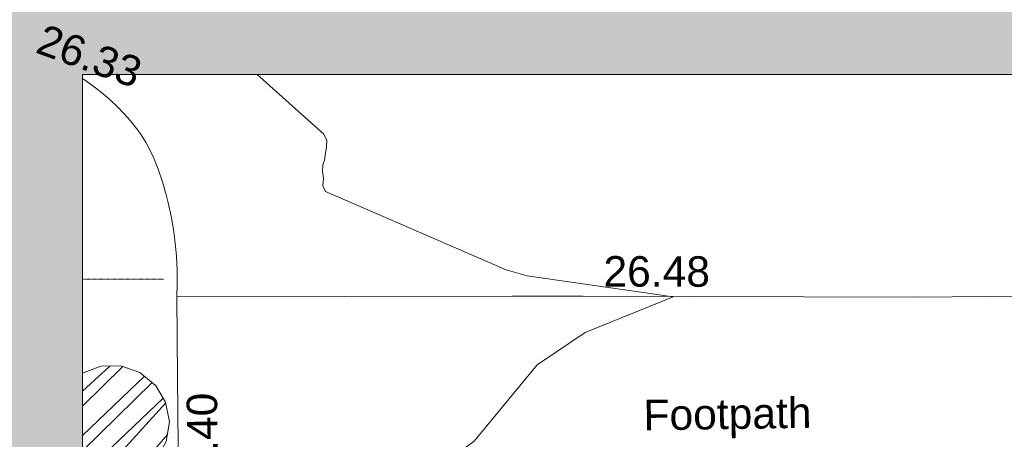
# Model space of a CAD drawing. Header units: millimetres. Extents: x -287732 to 520720, y -103372 to 287754.
# Tile 244 of 256: x 64509 to 76623, y 18385 to 23545. Entities that reach past the tile are written whole.
import ezdxf

# ---------------------------------------------------------------- set-up
doc = ezdxf.new("R2010")
doc.units = ezdxf.units.MM
for name, pattern in [('Dash', [6, 3, -3]), ('IMPORT-HIDDEN2 _3_', [4762.5, 3175, -1587.5]), ('IMPORT-UG_ELEC_STREET LIGHTING_QLB2 _2_', [2700, 1500, -300.0000000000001, 0, -250, 150, -300.0000000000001, 0, -200])]:
    doc.linetypes.add(name, pattern=pattern)
for name, color, linetype, lineweight, true_color in [('00_UAV_FOOTPATH', 7, 'Continuous', 9, 0xa50000), ('00_UAV_PARKING', 4, 'Continuous', 9, 0x00ffff), ('01_DTM_CONTOUR_MNR', 7, 'Continuous', 9, 0xa5a552), ('12333-PUM-2D-U-0001-C01 - Rev2_REVIT IMPORT_dwg', 7, 'Continuous', 9, 0x767676), ('A_RHA_Line', 7, 'Continuous', 9, 0x00a600), ('A_RHA_Line-RoomAreaSeperator', 4, 'Dash', 9, 0x00ffff), ('PUM-CHAMBER EXTENTS', 6, 'IMPORT-HIDDEN2 _3_', 9, 0xff00ff)]:
    doc.layers.add(name, color=color, linetype=linetype, lineweight=lineweight, true_color=true_color)
doc.layers.add('A_RHA_Detail', color=7, linetype='Continuous', lineweight=9)
doc.styles.add('Swis721 Lt BT_2', font='swissl.ttf', dxfattribs={"height": 375})

# ---------------------------------------------------------------- blocks, each defined once
blk = doc.blocks.new('12333-PUM-2D-U-0001-C01 - Rev2_REVIT IMPORT_dwg_MGS62954_T2_Galway_ITM_3d_Rev1-2077680-Site Location Plan Proposed')
at = {"layer": '00_UAV_FOOTPATH', "color": 254, "true_color": 0xcccccc, "flags": 128}
blk.add_lwpolyline([(533968742.7295002, 725574397.8715001), (533972870.7295003, 725574333.8715001), (533973741.1404693, 725574316.6321561), (533977818.7295002, 725574235.8715001), (533978740.0307135, 725574224.9016196), (533983277.7295002, 725574170.8715003), (533983739.4126881, 725574161.6144856), (533988737.6945366, 725574061.3960452), (533988813.7295001, 725574059.8715003), (533991156.2511514, 725574020.8171735)], dxfattribs=at)
at = {"layer": '00_UAV_PARKING', "color": 254, "true_color": 0xcccccc, "flags": 128}
blk.add_lwpolyline([(533967631.175581, 725577100.8514503), (533967694.2023908, 725577056.901396), (533967788.7434891, 725576984.9091723), (533967880.1869371, 725576909.0211278), (533967968.3723121, 725576829.3703957), (533968053.1449071, 725576746.0967104), (533968134.3560023, 725576659.3461628), (533968211.8631255, 725576569.2709422), (533968285.530303, 725576476.0290718), (533968331.4048811, 725576408.0631341), (533968398.3399636, 725576297.6927491), (533968484.1239063, 725576127.430511), (533968541.0372626, 725575971.469433), (533968591.3697245, 725575813.2618753), (533968635.0329912, 725575653.0853881), (533968658.7295001, 725575552.8715003), (533968691.4296637, 725575390.1026847), (533968717.2850932, 725575226.1073048), (533968736.2504293, 725575061.1730633), (533968748.2924004, 725574895.5893115), (533968753.3898807, 725574729.6465392), (533968751.5339277, 725574563.6358668), (533968742.7295002, 725574397.8715001), (533968735.05467, 725573401.5320112), (533968696.6065001, 725568410.2255002)], dxfattribs=at)
at = {"layer": '01_DTM_CONTOUR_MNR', "color": 254, "true_color": 0xcccccc, "flags": 128}
blk.add_lwpolyline([(533967469.8062598, 725567856.0092281), (533968118.0332534, 725567899.8176979), (533968690.0000003, 725568060.0000002), (533968972.1390122, 725568115.9647456), (533969251.5623379, 725568952.1607072), (533970107.7597439, 725571012.409007), (533970490.0000002, 725571220.0000004), (533972370.0000001, 725572560.0000005), (533973160.2144932, 725573483.1445943), (533973759.2629704, 725573871.5912013), (533974850.0000002, 725574290.0000002), (533973058.0200253, 725574581.8986235), (533972801.1678881, 725574656.9525324), (533970593.8095239, 725575661.5734992), (533970564.0471379, 725575732.277536), (533970575.0000002, 725575825.0000004), (533970562.822978, 725575905.7774513), (533970567.7694612, 725575990.2544911), (533970587.6869149, 725576045.7042018), (533970603.5577551, 725576129.8620396), (533970617.2000957, 725576210.2930703), (533970620.9055062, 725576287.1804044), (533970585.7784045, 725576365.0852132), (533969781.3089985, 725577113.1946318)], dxfattribs=at)
at = {"layer": '00_UAV_FOOTPATH', "color": 251, "true_color": 0x666666, "char_height": 375, "attachment_point": 1, "line_spacing_factor": 1.005061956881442, "style": 'Swis721 Lt BT_2'}
for s, insert, width, rotation in [('26.48', (533974000.8980345, 725574806.8141344), 1495.902363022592, 358.8653491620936), ('Footpath', (533974458.3992109, 725573029.7069968), 2436.183848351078, 359.89113982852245)]:
    blk.add_mtext(s, dxfattribs=dict(at, insert=insert, width=width, rotation=rotation))
at = {"layer": '00_UAV_PARKING', "color": 251, "true_color": 0x666666, "char_height": 375, "width": 1495.902363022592, "attachment_point": 1, "line_spacing_factor": 1.005061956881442, "style": 'Swis721 Lt BT_2'}
for s, insert, rotation in [('26.33', (533967175.2739301, 725577786.3903669), 339.1306617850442), ('26.40', (533968832.9225905, 725571903.5341206), 89.5586577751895)]:
    blk.add_mtext(s, dxfattribs=dict(at, insert=insert, rotation=rotation))
blk = doc.blocks.new('12333-PUM-2D-U-0001-C01 - Rev2_REVIT IMPORT_dwg-1620468-Site Location Plan Proposed')
at = {"layer": 'PUM-CHAMBER EXTENTS', "true_color": 0xffaaff}
h = blk.add_hatch(dxfattribs=at)
h.set_pattern_fill('FP_3', color=211, style=0, pattern_type=2)
h.set_pattern_definition([(45, (-533641079.65, -725615854.3560001), (-265.1650429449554, 265.1650429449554), []), (45, (-533640902.873, -725615854.3560001), (-265.1650429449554, 265.1650429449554), [])])
h.paths.add_polyline_path([(326714.4840119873, -43691.31622579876), (326960.6598727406, -43691.31622579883), (327191.9895125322, -43607.11912263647), (327380.5711626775, -43448.88032949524), (327503.6590930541, -43235.68578029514), (327546.4070827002, -42993.24988399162), (327503.6590930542, -42750.81398768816), (327380.3118385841, -42537.40183974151), (327191.9895125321, -42379.3806453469), (326960.6598727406, -42295.18354218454), (326714.4840119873, -42295.18354218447), (326488.2683238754, -42377.51931915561), (326468.0958372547, -43594.48351153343), (326483.1543721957, -43607.1191226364), (326702.0833553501, -43686.80275589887)])
at = {"layer": 'PUM-CHAMBER EXTENTS', "color": 211, "linetype": 'Continuous', "true_color": 0xffaaff, "flags": 128}
for points in [[(327546.4070827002, -42993.24988399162), (327503.6590930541, -42750.81398768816), (327380.5711626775, -42537.61943848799), (327380.3118385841, -42537.40183974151), (327191.9895125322, -42379.38064534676), (326960.6598727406, -42295.18354218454), (326714.4840119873, -42295.18354218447), (326488.2683238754, -42377.51931915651)], [(326467.0415761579, -43593.59888143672), (326483.1543721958, -43607.11912263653), (326714.4840119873, -43691.31622579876), (326960.6598727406, -43691.31622579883), (327191.9895125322, -43607.11912263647), (327380.5711626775, -43448.88032949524), (327503.6590930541, -43235.68578029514), (327546.4070827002, -42993.24988399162)]]:
    blk.add_lwpolyline(points, dxfattribs=at)
blk.add_blockref('12333-PUM-2D-U-0001-C01 - Rev2_REVIT IMPORT_dwg_MGS62954_T2_Galway_ITM_3d_Rev1-2077680-Site Location Plan Proposed', (-533641079.6498471, -725615854.3561786))

msp = doc.modelspace()

# ---------------------------------------------------------------- hatches: boundary and pattern name
at = {"layer": 'A_RHA_Detail', "true_color": 0xff80c0}
h = msp.add_hatch(color=231, dxfattribs=at)
h.paths.add_polyline_path([(56188.28042545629, 24.99999962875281), (65283.05521156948, 24.99999962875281), (65283.05521156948, 22870.95558491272), (88583.301808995, 22870.95558491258), (88583.301808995, 36514.72878646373), (58436.48823028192, 36514.72878646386), (27815.30860791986, 49010.81821995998), (23668.6203268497, 30036.46950734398), (53307.6900862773, 23736.49074818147), (53307.6900862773, 14330.02375410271), (56155.84326007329, 14338.3166313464), (56184.85014944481, 1695.000547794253), (56184.85025759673, 205.5228286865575), (56084.50000007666, 200.5778279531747), (56084.50000007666, 24.99999962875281)])
h.paths.add_polyline_path([(24586.91955213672, 33847.40526666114), (24586.89580502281, 33847.41031426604), (24501.47018237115, 33847.41031426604)])
h.paths.add_polyline_path([(104690.1273206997, 36764.46481787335), (106330.8217241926, 36764.46481787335), (106330.8217241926, 43494.46481787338), (99600.82172419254, 43494.46481787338), (99600.82172419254, 36764.46481787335), (100733.7848329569, 36764.46481787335)])

# ---------------------------------------------------------------- linework, layer by layer
at = {"layer": 'A_RHA_Line', "color": 7}
for p, q in [((65283.05521156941, 24.9999996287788), (65283.05521156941, 22870.95558491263)), ((65283.05521156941, 22870.95558491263), (88583.30180899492, 22870.95558491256))]:
    msp.add_line(p, q, dxfattribs=at)
at = {"layer": 'A_RHA_Line-RoomAreaSeperator'}
msp.add_line((65283.05521156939, 20352.2287864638), (66283.05521156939, 20352.2287864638), dxfattribs=at)

# ---------------------------------------------------------------- block references
at = {"layer": '12333-PUM-2D-U-0001-C01 - Rev2_REVIT IMPORT_dwg', "color": 254, "linetype": 'IMPORT-UG_ELEC_STREET LIGHTING_QLB2 _2_', "true_color": 0xffd4d4, "rotation": 0.9999999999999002}
msp.add_blockref('12333-PUM-2D-U-0001-C01 - Rev2_REVIT IMPORT_dwg-1620468-Site Location Plan Proposed', (-261895.0770586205, 55869.5817132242), dxfattribs=at)

doc.saveas('drawing.dxf')
